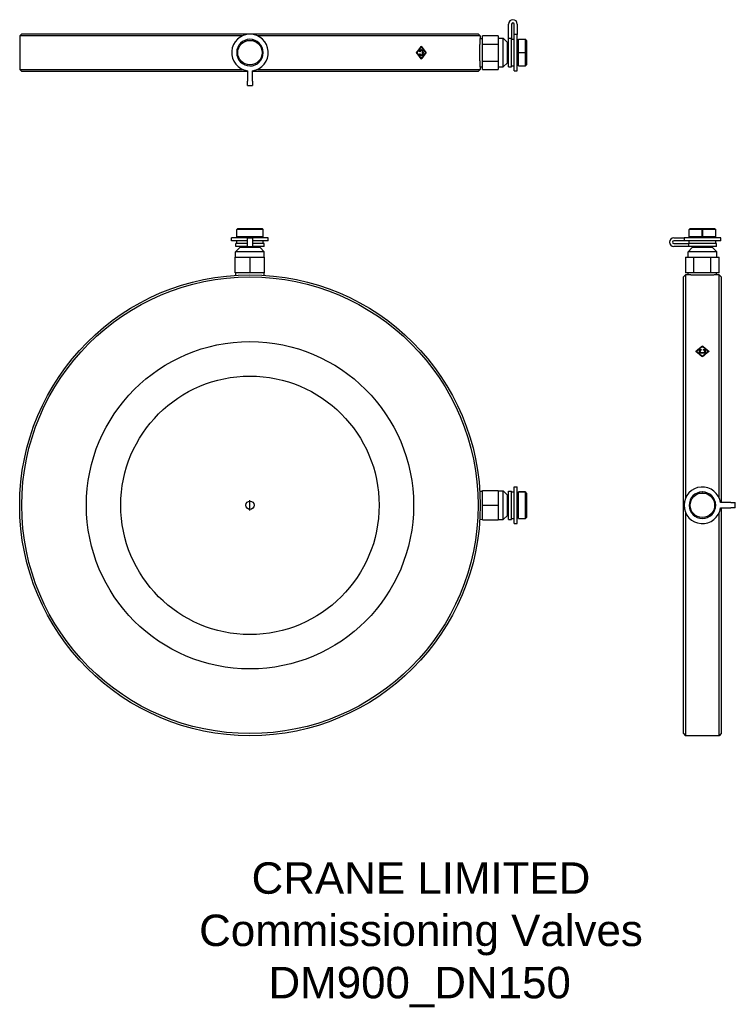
# Model space of a CAD drawing. Header units: millimetres. Extents: x 176 to 518, y -151 to 319.
import ezdxf
from ezdxf.enums import TextEntityAlignment as Align

# ---------------------------------------------------------------- set-up
doc = ezdxf.new("R2010")
doc.units = ezdxf.units.MM
for name, color, linetype in [('Detail', 2, 'Continuous'), ('ORIGIN', 6, 'Continuous'), ('TEXT', 7, 'Continuous')]:
    doc.layers.add(name, color=color, linetype=linetype)
doc.styles.add('fastrack', font='ARIAL.TTF')

msp = doc.modelspace()

# ---------------------------------------------------------------- linework, layer by layer
at = {"layer": 'Detail'}
for p, q in [((409.56, 310.4), (409.56, 317.34)), ((411.06, 317.34), (411.06, 310.4)), ((412.26, 312.37), (412.26, 317.34)), ((413.76, 317.34), (413.76, 312.37)), ((177.06, 312.71), (176.06, 311.71)), ((282.52, 311.71), (176.06, 311.71)), ((176.06, 311.71), (176.06, 295.71)), ((177.06, 312.71), (395.06, 312.71)), ((396.06, 311.71), (289.61, 311.71)), ((395.06, 312.71), (396.06, 311.71)), ((396.06, 311.71), (396.06, 310.43)), ((396.06, 310.43), (397.06, 310.49)), ((404.56, 311.79), (397.06, 311.79)), ((397.06, 307.75), (397.06, 311.79)), ((404.56, 311.79), (404.56, 307.75)), ((404.56, 310.56), (407.06, 310.56)), ((407.06, 296.86), (407.06, 310.56)), ((409.06, 308.56), (407.06, 310.56)), ((409.56, 296.91), (409.56, 310.4)), ((411.06, 310.4), (409.56, 310.4)), ((411.06, 296.91), (411.06, 310.4)), ((412.26, 294.96), (412.26, 312.37)), ((413.76, 312.37), (412.26, 312.37)), ((413.76, 294.96), (413.76, 312.37)), ((367.66, 306.51), (367.91, 306.51)), ((367.73, 306.59), (367.79, 306.51)), ((397.06, 307.75), (404.56, 307.75)), ((397.06, 299.67), (397.06, 307.75)), ((404.56, 307.75), (404.56, 299.67)), ((409.06, 298.86), (409.06, 308.56)), ((409.06, 307.41), (409.56, 307.41)), ((411.06, 310.06), (412.26, 310.06)), ((413.76, 309.21), (414.26, 309.21)), ((414.26, 303.75), (414.26, 310.06)), ((414.26, 310.06), (417.66, 310.06)), ((417.66, 303.75), (417.66, 310.06)), ((418.16, 309.56), (417.66, 310.06)), ((418.16, 309.56), (418.16, 297.86)), ((365.54, 303.69), (365.79, 303.69)), ((367.48, 302.56), (367.85, 302.56)), ((367.5, 304.83), (367.87, 304.83)), ((367.66, 300.88), (367.91, 300.88)), ((367.79, 300.88), (367.73, 300.8)), ((369.97, 303.69), (370.21, 303.69)), ((414.26, 303.75), (417.66, 303.75)), ((414.26, 303.65), (414.26, 303.75)), ((414.26, 297.36), (414.26, 303.65)), ((417.66, 303.65), (414.26, 303.65)), ((417.66, 297.36), (417.66, 303.65)), ((396.06, 296.99), (397.06, 296.93)), ((396.06, 296.99), (396.06, 295.71)), ((397.06, 299.67), (404.56, 299.67)), ((397.06, 295.63), (397.06, 299.67)), ((404.56, 299.67), (404.56, 295.63)), ((404.56, 296.86), (407.06, 296.86)), ((409.06, 298.86), (407.06, 296.86)), ((409.06, 300.01), (409.56, 300.01)), ((409.56, 296.91), (411.06, 296.91)), ((411.06, 297.36), (412.26, 297.36)), ((413.76, 298.21), (414.26, 298.21)), ((414.26, 297.36), (417.66, 297.36)), ((418.16, 297.86), (417.66, 297.36)), ((176.06, 295.71), (282.52, 295.71)), ((177.06, 294.71), (176.06, 295.71)), ((284.81, 294.71), (177.06, 294.71)), ((284.81, 295.05), (284.81, 290.09)), ((287.31, 290.09), (287.31, 295.05)), ((395.06, 294.71), (287.31, 294.71)), ((289.61, 295.71), (396.06, 295.71)), ((395.06, 294.71), (396.06, 295.71)), ((397.06, 295.63), (404.56, 295.63)), ((412.26, 294.96), (413.76, 294.96)), ((284.81, 287.99), (284.81, 290.09)), ((284.81, 287.99), (287.31, 287.99)), ((287.31, 290.09), (287.31, 287.99)), ((280.21, 219.71), (279.71, 219.21)), ((279.71, 215.81), (279.71, 219.21)), ((292.41, 219.21), (279.71, 219.21)), ((280.21, 219.71), (291.91, 219.71)), ((291.91, 219.71), (292.36, 219.26)), ((292.41, 215.81), (292.41, 219.21)), ((496.31, 219.71), (495.81, 219.21)), ((495.81, 215.81), (495.81, 219.21)), ((502.12, 219.21), (495.81, 219.21)), ((496.31, 219.71), (508.01, 219.71)), ((502.12, 215.81), (502.12, 219.21)), ((502.22, 219.21), (502.22, 215.81)), ((508.51, 219.21), (502.22, 219.21)), ((508.01, 219.71), (508.51, 219.21)), ((508.51, 215.81), (508.51, 219.21)), ((284.81, 215.31), (277.31, 215.31)), ((277.31, 213.81), (277.31, 215.31)), ((284.81, 213.81), (277.31, 213.81)), ((284.81, 212.61), (279.26, 212.61)), ((279.26, 211.11), (279.26, 212.61)), ((292.41, 215.81), (279.71, 215.81)), ((279.71, 212.61), (279.71, 213.81)), ((280.56, 215.31), (280.56, 215.81)), ((284.81, 215.31), (287.31, 215.31)), ((284.81, 211.11), (284.81, 215.31)), ((294.81, 215.31), (287.31, 215.31)), ((287.31, 215.31), (287.31, 211.11)), ((294.81, 213.81), (287.31, 213.81)), ((292.86, 212.61), (287.31, 212.61)), ((291.56, 215.31), (291.56, 215.81)), ((292.41, 212.61), (292.41, 213.81)), ((292.86, 211.11), (292.86, 212.61)), ((294.81, 213.81), (294.81, 215.31)), ((488.54, 215.31), (493.5, 215.31)), ((493.5, 213.81), (488.54, 213.81)), ((488.54, 212.61), (495.48, 212.61)), ((510.91, 215.31), (493.5, 215.31)), ((493.5, 215.31), (493.5, 213.81)), ((510.91, 213.81), (493.5, 213.81)), ((508.96, 212.61), (495.48, 212.61)), ((495.48, 212.61), (495.48, 211.11)), ((502.12, 215.81), (495.81, 215.81)), ((495.81, 212.61), (495.81, 213.81)), ((496.66, 215.31), (496.66, 215.81)), ((502.22, 215.81), (502.12, 215.81)), ((508.51, 215.81), (502.22, 215.81)), ((507.66, 215.31), (507.66, 215.81)), ((508.51, 212.61), (508.51, 213.81)), ((508.96, 211.11), (508.96, 212.61)), ((510.91, 213.81), (510.91, 215.31)), ((281.21, 210.61), (279.21, 208.61)), ((292.91, 208.61), (279.21, 208.61)), ((279.21, 206.11), (279.21, 208.61)), ((284.81, 211.11), (279.26, 211.11)), ((290.91, 210.61), (281.21, 210.61)), ((282.36, 210.61), (282.36, 211.11)), ((284.81, 211.11), (287.31, 211.11)), ((292.86, 211.11), (287.31, 211.11)), ((289.76, 210.61), (289.76, 211.11)), ((290.91, 210.61), (292.91, 208.61)), ((292.91, 206.11), (292.91, 208.61)), ((495.48, 211.11), (488.54, 211.11)), ((497.31, 210.61), (495.31, 208.61)), ((509.01, 208.61), (495.31, 208.61)), ((495.31, 206.11), (495.31, 208.61)), ((508.96, 211.11), (495.48, 211.11)), ((507.01, 210.61), (497.31, 210.61)), ((498.46, 210.61), (498.46, 211.11)), ((505.86, 210.61), (505.86, 211.11)), ((507.01, 210.61), (509.01, 208.61)), ((509.01, 206.11), (509.01, 208.61)), ((279.06, 198.61), (279.06, 206.11)), ((279.06, 206.11), (286.06, 206.11)), ((286.06, 206.11), (286.06, 198.61)), ((286.06, 206.11), (293.06, 206.11)), ((293.06, 198.61), (293.06, 206.11)), ((494.08, 206.11), (494.08, 198.61)), ((494.08, 206.11), (498.12, 206.11)), ((498.12, 206.11), (506.2, 206.11)), ((498.12, 198.61), (498.12, 206.11)), ((506.2, 206.11), (510.25, 206.11)), ((506.2, 198.61), (506.2, 206.11)), ((510.25, 198.61), (510.25, 206.11)), ((286.06, 198.61), (279.06, 198.61)), ((279.36, 197.41), (279.28, 198.61)), ((293.06, 198.61), (286.06, 198.61)), ((292.77, 197.41), (292.84, 198.61)), ((493.16, 196.61), (494.16, 197.61)), ((498.12, 198.61), (494.08, 198.61)), ((494.16, 197.61), (494.16, 91.16)), ((495.44, 197.61), (494.16, 197.61)), ((495.44, 197.61), (495.38, 198.61)), ((506.2, 198.61), (498.12, 198.61)), ((510.25, 198.61), (506.2, 198.61)), ((508.88, 197.61), (508.94, 198.61)), ((510.16, 197.61), (508.88, 197.61)), ((510.16, 91.16), (510.16, 197.61)), ((511.16, 196.61), (510.16, 197.61)), ((493.16, -21.39), (493.16, 196.61)), ((511.16, 196.61), (511.16, 88.86)), ((499.33, 160.82), (499.33, 161.1)), ((501.01, 160.84), (501.01, 161.17)), ((501.51, 161.7), (501.51, 162)), ((502.14, 163.39), (502.14, 163.66)), ((502.66, 161.74), (502.66, 162.03)), ((503.28, 160.81), (503.28, 161.15)), ((504.96, 160.82), (504.96, 161.1)), ((502.14, 158.46), (502.14, 158.74)), ((395.86, 94.32), (397.06, 94.39)), ((397.06, 94.61), (404.56, 94.61)), ((397.06, 87.61), (397.06, 94.61)), ((404.56, 94.61), (404.56, 87.61)), ((404.56, 94.46), (407.06, 94.46)), ((407.06, 80.76), (407.06, 94.46)), ((409.06, 92.46), (407.06, 94.46)), ((409.56, 80.81), (409.56, 94.41)), ((409.56, 94.41), (411.06, 94.41)), ((411.06, 80.81), (411.06, 94.41)), ((412.26, 78.86), (412.26, 96.36)), ((412.26, 96.36), (413.76, 96.36)), ((413.76, 78.86), (413.76, 96.36)), ((409.06, 82.76), (409.06, 92.46)), ((409.06, 91.31), (409.56, 91.31)), ((411.06, 93.96), (412.26, 93.96)), ((413.76, 93.11), (414.26, 93.11)), ((414.26, 81.26), (414.26, 93.96)), ((414.26, 93.96), (417.66, 93.96)), ((417.66, 93.96), (414.26, 93.96)), ((417.66, 81.26), (417.66, 93.96)), ((418.16, 93.46), (417.71, 93.91)), ((418.16, 93.46), (418.16, 81.76)), ((397.06, 87.61), (404.56, 87.61)), ((397.06, 80.61), (397.06, 87.61)), ((404.56, 87.61), (404.56, 80.61)), ((515.79, 88.86), (510.82, 88.86)), ((510.82, 86.36), (515.79, 86.36)), ((511.16, 86.36), (511.16, -21.39)), ((515.79, 88.86), (517.89, 88.86)), ((517.89, 86.36), (515.79, 86.36)), ((517.89, 86.36), (517.89, 88.86)), ((395.86, 80.91), (397.06, 80.83)), ((397.06, 80.61), (404.56, 80.61)), ((404.56, 80.76), (407.06, 80.76)), ((409.06, 82.76), (407.06, 80.76)), ((409.06, 83.91), (409.56, 83.91)), ((409.56, 80.81), (411.06, 80.81)), ((411.06, 81.26), (412.26, 81.26)), ((413.76, 82.11), (414.26, 82.11)), ((414.26, 81.26), (417.66, 81.26)), ((418.16, 81.76), (417.66, 81.26)), ((494.16, 84.07), (494.16, -22.39)), ((510.16, -22.39), (510.16, 84.07)), ((412.26, 78.86), (413.76, 78.86)), ((493.16, -21.39), (494.16, -22.39)), ((510.16, -22.39), (494.16, -22.39)), ((511.16, -21.39), (510.16, -22.39))]:
    msp.add_line(p, q, dxfattribs=at)
at = {"layer": 'Detail', "flags": 128}
for points in [[(396.06, 296.99), (396.06, 297.01), (396.06, 297.07), (396.05, 297.16), (396.05, 297.29), (396.04, 297.46), (396.02, 297.66), (396.01, 297.9), (396, 298.17), (395.98, 298.47), (395.97, 298.79), (395.95, 299.14), (395.94, 299.51), (395.92, 299.91), (395.91, 300.34), (395.9, 300.79), (395.89, 301.26), (395.88, 301.74), (395.87, 302.24), (395.86, 302.73), (395.86, 303.22), (395.86, 303.71), (395.86, 304.2), (395.86, 304.69), (395.87, 305.19), (395.88, 305.68), (395.89, 306.16), (395.9, 306.63), (395.91, 307.08), (395.92, 307.51), (395.94, 307.91), (395.95, 308.29), (395.97, 308.63), (395.98, 308.95), (396, 309.25), (396.01, 309.52), (396.02, 309.76), (396.04, 309.97), (396.05, 310.13), (396.05, 310.26), (396.06, 310.36), (396.06, 310.41), (396.06, 310.43)], [(365.54, 303.69), (365.64, 303.82), (365.74, 303.96), (365.84, 304.09), (365.94, 304.22), (366.04, 304.35), (366.14, 304.48), (366.24, 304.61), (366.34, 304.74), (366.44, 304.87), (366.54, 305.01), (366.64, 305.14), (366.74, 305.27), (366.84, 305.4), (366.93, 305.53), (367.03, 305.66), (367.13, 305.79), (367.23, 305.92), (367.33, 306.06), (367.43, 306.19), (367.52, 306.32), (367.62, 306.45), (367.72, 306.58), (367.82, 306.71), (367.91, 306.84)], [(367.91, 306.51), (367.83, 306.39), (367.74, 306.27), (367.65, 306.15), (367.57, 306.04), (367.48, 305.92), (367.39, 305.8), (367.3, 305.69), (367.22, 305.57), (367.13, 305.45), (367.04, 305.33), (366.95, 305.22), (366.86, 305.1), (366.77, 304.98), (366.69, 304.87), (366.6, 304.75), (366.51, 304.63), (366.42, 304.51), (366.33, 304.4), (366.24, 304.28), (366.15, 304.16), (366.06, 304.05), (365.97, 303.93), (365.88, 303.81), (365.79, 303.69)], [(367.91, 306.84), (368.01, 306.71), (368.11, 306.58), (368.21, 306.45), (368.3, 306.32), (368.4, 306.19), (368.5, 306.06), (368.59, 305.92), (368.69, 305.79), (368.79, 305.66), (368.88, 305.53), (368.98, 305.4), (369.07, 305.27), (369.17, 305.14), (369.26, 305.01), (369.36, 304.87), (369.45, 304.74), (369.55, 304.61), (369.64, 304.48), (369.74, 304.35), (369.83, 304.22), (369.93, 304.09), (370.02, 303.96), (370.12, 303.82), (370.21, 303.69)], [(369.97, 303.69), (369.89, 303.81), (369.8, 303.93), (369.72, 304.05), (369.63, 304.16), (369.55, 304.28), (369.46, 304.4), (369.38, 304.51), (369.29, 304.63), (369.21, 304.75), (369.12, 304.87), (369.04, 304.98), (368.95, 305.1), (368.86, 305.22), (368.78, 305.33), (368.69, 305.45), (368.61, 305.57), (368.52, 305.69), (368.43, 305.8), (368.35, 305.92), (368.26, 306.04), (368.18, 306.15), (368.09, 306.27), (368, 306.39), (367.91, 306.51)], [(292.41, 303.67), (292.41, 303.67), (292.4, 303.67), (292.4, 303.67), (292.39, 303.67), (292.38, 303.68), (292.38, 303.68), (292.38, 303.68), (292.37, 303.69), (292.37, 303.7), (292.37, 303.7), (292.36, 303.71), (292.36, 303.72), (292.36, 303.73), (292.37, 303.73), (292.37, 303.74), (292.37, 303.75), (292.38, 303.75), (292.38, 303.76), (292.38, 303.76), (292.39, 303.76), (292.4, 303.77), (292.4, 303.77), (292.41, 303.77), (292.41, 303.77)], [(367.91, 300.54), (367.82, 300.68), (367.72, 300.81), (367.62, 300.94), (367.52, 301.07), (367.43, 301.2), (367.33, 301.33), (367.23, 301.46), (367.13, 301.59), (367.03, 301.73), (366.93, 301.86), (366.84, 301.99), (366.74, 302.12), (366.64, 302.25), (366.54, 302.38), (366.44, 302.51), (366.34, 302.64), (366.24, 302.78), (366.14, 302.91), (366.04, 303.04), (365.94, 303.17), (365.84, 303.3), (365.74, 303.43), (365.64, 303.56), (365.54, 303.69)], [(365.79, 303.69), (365.88, 303.58), (365.97, 303.46), (366.06, 303.34), (366.15, 303.22), (366.24, 303.11), (366.33, 302.99), (366.42, 302.87), (366.51, 302.76), (366.6, 302.64), (366.69, 302.52), (366.77, 302.4), (366.86, 302.29), (366.95, 302.17), (367.04, 302.05), (367.13, 301.94), (367.22, 301.82), (367.3, 301.7), (367.39, 301.58), (367.48, 301.47), (367.57, 301.35), (367.65, 301.23), (367.74, 301.12), (367.83, 301), (367.91, 300.88)], [(367.07, 304.21), (367.08, 304.28), (367.1, 304.35), (367.11, 304.42), (367.13, 304.49), (367.15, 304.55), (367.18, 304.61), (367.2, 304.67), (367.23, 304.72), (367.26, 304.77), (367.29, 304.82), (367.32, 304.87), (367.35, 304.91), (367.39, 304.95), (367.42, 304.98), (367.46, 305.01), (367.5, 305.04), (367.54, 305.07), (367.58, 305.09), (367.62, 305.11), (367.66, 305.12), (367.71, 305.13), (367.75, 305.14), (367.8, 305.15), (367.85, 305.15)], [(367.32, 304.11), (367.31, 304.12), (367.3, 304.12), (367.29, 304.12), (367.28, 304.13), (367.27, 304.13), (367.26, 304.14), (367.24, 304.14), (367.23, 304.14), (367.22, 304.15), (367.21, 304.15), (367.2, 304.16), (367.19, 304.16), (367.18, 304.16), (367.17, 304.17), (367.16, 304.17), (367.15, 304.18), (367.14, 304.18), (367.13, 304.18), (367.12, 304.19), (367.11, 304.19), (367.1, 304.2), (367.09, 304.2), (367.08, 304.2), (367.07, 304.21)], [(367.1, 303.06), (367.11, 303.06), (367.12, 303.07), (367.13, 303.07), (367.14, 303.07), (367.15, 303.08), (367.16, 303.08), (367.17, 303.08), (367.18, 303.09), (367.19, 303.09), (367.2, 303.09), (367.21, 303.1), (367.22, 303.1), (367.23, 303.11), (367.24, 303.11), (367.25, 303.11), (367.26, 303.12), (367.27, 303.12), (367.28, 303.12), (367.29, 303.13), (367.3, 303.13), (367.31, 303.13), (367.32, 303.14), (367.34, 303.14), (367.35, 303.15)], [(367.84, 302.24), (367.8, 302.24), (367.75, 302.25), (367.71, 302.25), (367.67, 302.26), (367.62, 302.28), (367.58, 302.29), (367.55, 302.31), (367.51, 302.33), (367.47, 302.36), (367.44, 302.39), (367.4, 302.42), (367.37, 302.45), (367.34, 302.49), (367.31, 302.53), (367.28, 302.57), (367.25, 302.62), (367.23, 302.66), (367.2, 302.71), (367.18, 302.76), (367.16, 302.82), (367.14, 302.87), (367.13, 302.93), (367.11, 302.99), (367.1, 303.06)], [(367.5, 304.83), (367.49, 304.83), (367.47, 304.83), (367.46, 304.83), (367.45, 304.83), (367.44, 304.82), (367.43, 304.82), (367.42, 304.82), (367.4, 304.82), (367.39, 304.82), (367.38, 304.81), (367.37, 304.81), (367.36, 304.81), (367.35, 304.8), (367.34, 304.8), (367.33, 304.79), (367.32, 304.79), (367.31, 304.78), (367.3, 304.78), (367.29, 304.77), (367.28, 304.77), (367.27, 304.76), (367.26, 304.75), (367.25, 304.75), (367.24, 304.74)], [(367.25, 302.63), (367.26, 302.62), (367.26, 302.62), (367.27, 302.61), (367.28, 302.61), (367.29, 302.6), (367.3, 302.6), (367.31, 302.59), (367.32, 302.59), (367.33, 302.59), (367.34, 302.58), (367.35, 302.58), (367.36, 302.58), (367.36, 302.57), (367.37, 302.57), (367.38, 302.57), (367.39, 302.57), (367.4, 302.56), (367.41, 302.56), (367.43, 302.56), (367.44, 302.56), (367.45, 302.56), (367.46, 302.56), (367.47, 302.56), (367.48, 302.56)], [(367.87, 304.83), (367.84, 304.83), (367.8, 304.82), (367.77, 304.82), (367.74, 304.81), (367.71, 304.8), (367.68, 304.78), (367.65, 304.77), (367.62, 304.75), (367.59, 304.73), (367.57, 304.7), (367.54, 304.68), (367.52, 304.65), (367.49, 304.62), (367.47, 304.58), (367.45, 304.55), (367.43, 304.51), (367.41, 304.47), (367.39, 304.42), (367.38, 304.38), (367.36, 304.33), (367.35, 304.28), (367.34, 304.23), (367.33, 304.17), (367.32, 304.11)], [(367.35, 303.15), (367.36, 303.1), (367.37, 303.05), (367.38, 303), (367.4, 302.96), (367.41, 302.92), (367.43, 302.88), (367.44, 302.84), (367.46, 302.81), (367.48, 302.78), (367.5, 302.75), (367.52, 302.72), (367.54, 302.7), (367.56, 302.68), (367.58, 302.66), (367.6, 302.64), (367.63, 302.62), (367.65, 302.61), (367.68, 302.59), (367.7, 302.58), (367.73, 302.57), (367.76, 302.57), (367.79, 302.56), (367.82, 302.56), (367.85, 302.56)], [(368.12, 302.63), (368.1, 302.61), (368.09, 302.59), (368.07, 302.56), (368.06, 302.54), (368.04, 302.52), (368.02, 302.5), (368, 302.48), (367.99, 302.46), (367.97, 302.45), (367.95, 302.43), (367.93, 302.41), (367.91, 302.4), (367.89, 302.38), (367.87, 302.37), (367.85, 302.35), (367.83, 302.34), (367.81, 302.33), (367.79, 302.32), (367.77, 302.31), (367.75, 302.3), (367.73, 302.29), (367.7, 302.28), (367.68, 302.27), (367.66, 302.26)], [(367.68, 305.13), (367.7, 305.12), (367.72, 305.11), (367.75, 305.1), (367.77, 305.09), (367.79, 305.08), (367.82, 305.07), (367.84, 305.06), (367.86, 305.05), (367.88, 305.04), (367.9, 305.02), (367.92, 305.01), (367.94, 304.99), (367.95, 304.98), (367.97, 304.96), (367.99, 304.94), (368.01, 304.92), (368.02, 304.9), (368.04, 304.88), (368.06, 304.86), (368.07, 304.84), (368.09, 304.82), (368.1, 304.79), (368.12, 304.77), (368.13, 304.74)], [(368.73, 303.67), (368.73, 303.57), (368.72, 303.46), (368.71, 303.36), (368.7, 303.26), (368.68, 303.17), (368.67, 303.08), (368.64, 302.99), (368.62, 302.91), (368.59, 302.83), (368.56, 302.75), (368.52, 302.68), (368.48, 302.62), (368.44, 302.56), (368.4, 302.5), (368.35, 302.45), (368.3, 302.41), (368.25, 302.37), (368.19, 302.33), (368.14, 302.31), (368.08, 302.28), (368.03, 302.26), (367.97, 302.25), (367.91, 302.24), (367.84, 302.24)], [(367.85, 305.15), (367.92, 305.15), (367.99, 305.14), (368.06, 305.12), (368.12, 305.1), (368.18, 305.08), (368.24, 305.04), (368.29, 305.01), (368.34, 304.96), (368.39, 304.91), (368.43, 304.86), (368.47, 304.8), (368.51, 304.74), (368.54, 304.67), (368.57, 304.59), (368.6, 304.51), (368.63, 304.43), (368.65, 304.34), (368.67, 304.25), (368.69, 304.16), (368.7, 304.06), (368.71, 303.97), (368.72, 303.87), (368.73, 303.77), (368.73, 303.67)], [(367.85, 302.56), (367.9, 302.56), (367.95, 302.57), (368, 302.58), (368.05, 302.6), (368.09, 302.62), (368.14, 302.65), (368.17, 302.68), (368.21, 302.71), (368.25, 302.75), (368.28, 302.8), (368.31, 302.85), (368.34, 302.9), (368.36, 302.95), (368.38, 303.01), (368.4, 303.07), (368.42, 303.13), (368.43, 303.2), (368.44, 303.26), (368.45, 303.33), (368.46, 303.4), (368.47, 303.46), (368.47, 303.53), (368.47, 303.6), (368.47, 303.67)], [(368.47, 303.67), (368.47, 303.76), (368.47, 303.84), (368.46, 303.93), (368.46, 304.01), (368.45, 304.08), (368.43, 304.16), (368.42, 304.23), (368.4, 304.3), (368.39, 304.36), (368.36, 304.42), (368.34, 304.48), (368.32, 304.53), (368.29, 304.58), (368.26, 304.62), (368.22, 304.66), (368.19, 304.7), (368.15, 304.73), (368.11, 304.75), (368.08, 304.78), (368.04, 304.8), (368, 304.81), (367.95, 304.82), (367.91, 304.83), (367.87, 304.83)], [(370.21, 303.69), (370.12, 303.56), (370.02, 303.43), (369.93, 303.3), (369.83, 303.17), (369.74, 303.04), (369.64, 302.91), (369.55, 302.78), (369.45, 302.64), (369.36, 302.51), (369.26, 302.38), (369.17, 302.25), (369.07, 302.12), (368.98, 301.99), (368.88, 301.86), (368.79, 301.73), (368.69, 301.59), (368.59, 301.46), (368.5, 301.33), (368.4, 301.2), (368.3, 301.07), (368.21, 300.94), (368.11, 300.81), (368.01, 300.68), (367.91, 300.54)], [(367.91, 300.88), (368, 301), (368.09, 301.12), (368.18, 301.23), (368.26, 301.35), (368.35, 301.47), (368.43, 301.58), (368.52, 301.7), (368.61, 301.82), (368.69, 301.94), (368.78, 302.05), (368.86, 302.17), (368.95, 302.29), (369.04, 302.4), (369.12, 302.52), (369.21, 302.64), (369.29, 302.76), (369.38, 302.87), (369.46, 302.99), (369.55, 303.11), (369.63, 303.22), (369.72, 303.34), (369.8, 303.46), (369.89, 303.58), (369.97, 303.69)], [(417.66, 303.75), (417.67, 303.75), (417.67, 303.75), (417.68, 303.75), (417.69, 303.75), (417.69, 303.75), (417.7, 303.74), (417.7, 303.74), (417.7, 303.73), (417.71, 303.73), (417.71, 303.72), (417.71, 303.71), (417.71, 303.7), (417.71, 303.7), (417.71, 303.69), (417.71, 303.68), (417.7, 303.68), (417.7, 303.67), (417.7, 303.67), (417.69, 303.66), (417.69, 303.66), (417.68, 303.66), (417.67, 303.66), (417.67, 303.65), (417.66, 303.65)], [(292.41, 219.21), (292.41, 219.21), (292.41, 219.22), (292.4, 219.22), (292.4, 219.22), (292.4, 219.22), (292.4, 219.23), (292.39, 219.23), (292.39, 219.23), (292.39, 219.23), (292.39, 219.24), (292.38, 219.24), (292.38, 219.24), (292.38, 219.24), (292.38, 219.25), (292.38, 219.25), (292.37, 219.25), (292.37, 219.25), (292.37, 219.25), (292.37, 219.26), (292.37, 219.26), (292.37, 219.26), (292.36, 219.26), (292.36, 219.26), (292.36, 219.26)], [(502.12, 219.21), (502.12, 219.22), (502.12, 219.22), (502.12, 219.23), (502.13, 219.23), (502.13, 219.24), (502.13, 219.24), (502.14, 219.25), (502.14, 219.25), (502.15, 219.26), (502.15, 219.26), (502.16, 219.26), (502.17, 219.26), (502.18, 219.26), (502.18, 219.26), (502.19, 219.26), (502.2, 219.25), (502.2, 219.25), (502.21, 219.24), (502.21, 219.24), (502.21, 219.23), (502.22, 219.23), (502.22, 219.22), (502.22, 219.22), (502.22, 219.21)], [(502.16, 197.41), (501.74, 197.41), (501.31, 197.41), (500.87, 197.41), (500.44, 197.42), (500.01, 197.43), (499.59, 197.44), (499.19, 197.45), (498.79, 197.46), (498.42, 197.47), (498.06, 197.48), (497.73, 197.5), (497.41, 197.51), (497.12, 197.52), (496.85, 197.53), (496.59, 197.55), (496.35, 197.56), (496.14, 197.57), (495.96, 197.58), (495.8, 197.59), (495.67, 197.6), (495.57, 197.6), (495.5, 197.61), (495.46, 197.61), (495.44, 197.61)], [(508.88, 197.61), (508.87, 197.61), (508.82, 197.61), (508.75, 197.6), (508.65, 197.6), (508.53, 197.59), (508.37, 197.58), (508.18, 197.57), (507.97, 197.56), (507.74, 197.55), (507.48, 197.53), (507.2, 197.52), (506.91, 197.51), (506.6, 197.5), (506.27, 197.48), (505.91, 197.47), (505.53, 197.46), (505.14, 197.45), (504.73, 197.44), (504.31, 197.43), (503.89, 197.42), (503.45, 197.41), (503.02, 197.41), (502.59, 197.41), (502.16, 197.41)], [(499, 161.1), (499.13, 161.21), (499.26, 161.31), (499.39, 161.42), (499.52, 161.53), (499.65, 161.64), (499.78, 161.75), (499.91, 161.85), (500.05, 161.96), (500.18, 162.07), (500.31, 162.18), (500.44, 162.28), (500.57, 162.39), (500.7, 162.5), (500.83, 162.6), (500.96, 162.71), (501.1, 162.82), (501.23, 162.92), (501.36, 163.03), (501.49, 163.14), (501.62, 163.24), (501.75, 163.35), (501.88, 163.45), (502.01, 163.56), (502.14, 163.66)], [(502.14, 158.46), (502.01, 158.57), (501.88, 158.68), (501.75, 158.79), (501.62, 158.9), (501.49, 159.01), (501.36, 159.12), (501.23, 159.24), (501.1, 159.35), (500.96, 159.46), (500.83, 159.57), (500.7, 159.68), (500.57, 159.79), (500.44, 159.9), (500.31, 160.01), (500.18, 160.12), (500.05, 160.23), (499.91, 160.34), (499.78, 160.44), (499.65, 160.55), (499.52, 160.66), (499.39, 160.77), (499.26, 160.88), (499.13, 160.99), (499, 161.1)], [(499.2, 160.93), (499.2, 160.93), (499.21, 160.94), (499.22, 160.94), (499.22, 160.95), (499.23, 160.95), (499.23, 160.96), (499.24, 160.96), (499.24, 160.97), (499.25, 160.97), (499.25, 160.98), (499.26, 160.98), (499.27, 160.99), (499.27, 160.99), (499.28, 160.99), (499.28, 161), (499.29, 161), (499.29, 161.01), (499.3, 161.01), (499.3, 161.02), (499.31, 161.02), (499.32, 161.03), (499.32, 161.03), (499.33, 161.04), (499.33, 161.04)], [(502.14, 163.39), (502.03, 163.3), (501.91, 163.2), (501.79, 163.11), (501.68, 163.01), (501.56, 162.92), (501.44, 162.82), (501.32, 162.73), (501.21, 162.63), (501.09, 162.54), (500.97, 162.44), (500.86, 162.35), (500.74, 162.25), (500.62, 162.16), (500.5, 162.06), (500.39, 161.97), (500.27, 161.87), (500.15, 161.77), (500.04, 161.68), (499.92, 161.58), (499.8, 161.48), (499.68, 161.39), (499.57, 161.29), (499.45, 161.19), (499.33, 161.1)], [(499.33, 161.1), (499.45, 161), (499.57, 160.9), (499.68, 160.81), (499.8, 160.71), (499.92, 160.61), (500.04, 160.51), (500.15, 160.42), (500.27, 160.32), (500.39, 160.22), (500.5, 160.12), (500.62, 160.03), (500.74, 159.93), (500.86, 159.83), (500.97, 159.73), (501.09, 159.63), (501.21, 159.53), (501.32, 159.44), (501.44, 159.34), (501.56, 159.24), (501.68, 159.14), (501.79, 159.04), (501.91, 158.94), (502.03, 158.84), (502.14, 158.74)], [(500.69, 161.18), (500.69, 161.23), (500.7, 161.28), (500.7, 161.33), (500.71, 161.37), (500.73, 161.42), (500.74, 161.46), (500.76, 161.51), (500.79, 161.55), (500.81, 161.59), (500.84, 161.63), (500.87, 161.67), (500.91, 161.7), (500.94, 161.74), (500.98, 161.77), (501.02, 161.8), (501.07, 161.83), (501.12, 161.86), (501.16, 161.88), (501.22, 161.91), (501.27, 161.93), (501.33, 161.95), (501.38, 161.97), (501.45, 161.98), (501.51, 162)], [(502.12, 160.18), (502.02, 160.18), (501.91, 160.19), (501.81, 160.2), (501.71, 160.21), (501.62, 160.23), (501.53, 160.25), (501.44, 160.28), (501.36, 160.31), (501.28, 160.34), (501.2, 160.38), (501.13, 160.42), (501.07, 160.46), (501.01, 160.51), (500.95, 160.56), (500.9, 160.61), (500.86, 160.67), (500.82, 160.73), (500.79, 160.79), (500.76, 160.85), (500.73, 160.91), (500.71, 160.97), (500.7, 161.04), (500.69, 161.11), (500.69, 161.18)], [(500.71, 161.01), (500.71, 161.04), (500.72, 161.07), (500.73, 161.1), (500.74, 161.12), (500.75, 161.15), (500.77, 161.18), (500.78, 161.21), (500.8, 161.23), (500.81, 161.26), (500.83, 161.28), (500.85, 161.31), (500.87, 161.33), (500.89, 161.35), (500.92, 161.38), (500.94, 161.4), (500.97, 161.42), (500.99, 161.44), (501.02, 161.46), (501.05, 161.48), (501.08, 161.5), (501.11, 161.51), (501.14, 161.53), (501.17, 161.55), (501.2, 161.56)], [(501.6, 161.73), (501.55, 161.71), (501.5, 161.7), (501.45, 161.69), (501.41, 161.67), (501.37, 161.66), (501.33, 161.64), (501.3, 161.62), (501.26, 161.6), (501.23, 161.58), (501.2, 161.56), (501.17, 161.54), (501.15, 161.52), (501.13, 161.49), (501.11, 161.47), (501.09, 161.44), (501.07, 161.42), (501.06, 161.39), (501.04, 161.36), (501.03, 161.33), (501.03, 161.3), (501.02, 161.27), (501.01, 161.24), (501.01, 161.2), (501.01, 161.17)], [(501.01, 161.17), (501.01, 161.11), (501.02, 161.05), (501.03, 161), (501.05, 160.95), (501.07, 160.9), (501.1, 160.85), (501.13, 160.81), (501.17, 160.77), (501.21, 160.73), (501.25, 160.69), (501.3, 160.66), (501.35, 160.63), (501.4, 160.6), (501.46, 160.58), (501.52, 160.55), (501.58, 160.54), (501.65, 160.52), (501.71, 160.51), (501.78, 160.5), (501.85, 160.49), (501.92, 160.48), (501.98, 160.47), (502.05, 160.47), (502.12, 160.47)], [(501.01, 160.84), (501.01, 160.81), (501.01, 160.78), (501.01, 160.76), (501.02, 160.74), (501.02, 160.71), (501.03, 160.69), (501.03, 160.67), (501.04, 160.65), (501.05, 160.62), (501.05, 160.6), (501.06, 160.58), (501.07, 160.56), (501.08, 160.54), (501.1, 160.52), (501.11, 160.5), (501.12, 160.48), (501.14, 160.46), (501.15, 160.45), (501.17, 160.43), (501.19, 160.41), (501.2, 160.4), (501.22, 160.38), (501.24, 160.37), (501.26, 160.35)], [(501.51, 162), (501.51, 161.99), (501.52, 161.98), (501.52, 161.96), (501.52, 161.95), (501.53, 161.94), (501.53, 161.93), (501.54, 161.92), (501.54, 161.91), (501.54, 161.9), (501.55, 161.88), (501.55, 161.87), (501.55, 161.86), (501.56, 161.85), (501.56, 161.84), (501.56, 161.83), (501.57, 161.82), (501.57, 161.81), (501.58, 161.79), (501.58, 161.78), (501.58, 161.77), (501.59, 161.76), (501.59, 161.75), (501.59, 161.74), (501.6, 161.73)], [(503.6, 161.17), (503.6, 161.09), (503.59, 161.01), (503.57, 160.93), (503.55, 160.86), (503.53, 160.8), (503.5, 160.73), (503.46, 160.67), (503.41, 160.62), (503.37, 160.57), (503.31, 160.52), (503.25, 160.47), (503.19, 160.43), (503.12, 160.39), (503.04, 160.36), (502.96, 160.32), (502.88, 160.29), (502.79, 160.27), (502.7, 160.25), (502.61, 160.23), (502.51, 160.21), (502.42, 160.2), (502.32, 160.19), (502.22, 160.18), (502.12, 160.18)], [(502.12, 160.47), (502.21, 160.47), (502.3, 160.48), (502.38, 160.48), (502.46, 160.49), (502.53, 160.5), (502.61, 160.51), (502.68, 160.53), (502.75, 160.55), (502.81, 160.57), (502.87, 160.59), (502.93, 160.62), (502.98, 160.65), (503.03, 160.68), (503.07, 160.71), (503.11, 160.75), (503.15, 160.79), (503.18, 160.83), (503.21, 160.88), (503.23, 160.92), (503.25, 160.96), (503.26, 161.01), (503.27, 161.05), (503.28, 161.1), (503.28, 161.15)], [(502.14, 163.66), (502.28, 163.56), (502.41, 163.45), (502.54, 163.35), (502.67, 163.24), (502.8, 163.14), (502.93, 163.03), (503.06, 162.92), (503.19, 162.82), (503.33, 162.71), (503.46, 162.6), (503.59, 162.5), (503.72, 162.39), (503.85, 162.28), (503.98, 162.18), (504.11, 162.07), (504.24, 161.96), (504.38, 161.85), (504.51, 161.75), (504.64, 161.64), (504.77, 161.53), (504.9, 161.42), (505.03, 161.31), (505.16, 161.21), (505.29, 161.1)], [(504.96, 161.1), (504.84, 161.19), (504.72, 161.29), (504.61, 161.39), (504.49, 161.48), (504.37, 161.58), (504.25, 161.68), (504.14, 161.77), (504.02, 161.87), (503.9, 161.97), (503.79, 162.06), (503.67, 162.16), (503.55, 162.25), (503.43, 162.35), (503.32, 162.44), (503.2, 162.54), (503.08, 162.63), (502.97, 162.73), (502.85, 162.82), (502.73, 162.92), (502.61, 163.01), (502.5, 163.11), (502.38, 163.2), (502.26, 163.3), (502.14, 163.39)], [(505.29, 161.1), (505.16, 160.99), (505.03, 160.88), (504.9, 160.77), (504.77, 160.66), (504.64, 160.55), (504.51, 160.44), (504.38, 160.34), (504.24, 160.23), (504.11, 160.12), (503.98, 160.01), (503.85, 159.9), (503.72, 159.79), (503.59, 159.68), (503.46, 159.57), (503.33, 159.46), (503.19, 159.35), (503.06, 159.24), (502.93, 159.12), (502.8, 159.01), (502.67, 158.9), (502.54, 158.79), (502.41, 158.68), (502.28, 158.57), (502.14, 158.46)], [(502.14, 158.74), (502.26, 158.84), (502.38, 158.94), (502.5, 159.04), (502.61, 159.14), (502.73, 159.24), (502.85, 159.34), (502.97, 159.44), (503.08, 159.53), (503.2, 159.63), (503.32, 159.73), (503.43, 159.83), (503.55, 159.93), (503.67, 160.03), (503.79, 160.12), (503.9, 160.22), (504.02, 160.32), (504.14, 160.42), (504.25, 160.51), (504.37, 160.61), (504.49, 160.71), (504.61, 160.81), (504.72, 160.9), (504.84, 161), (504.96, 161.1)], [(502.56, 161.76), (502.57, 161.77), (502.57, 161.78), (502.58, 161.79), (502.58, 161.8), (502.58, 161.81), (502.59, 161.83), (502.59, 161.84), (502.6, 161.85), (502.6, 161.86), (502.6, 161.87), (502.61, 161.88), (502.61, 161.89), (502.62, 161.91), (502.62, 161.92), (502.62, 161.93), (502.63, 161.94), (502.63, 161.95), (502.63, 161.96), (502.64, 161.98), (502.64, 161.99), (502.65, 162), (502.65, 162.01), (502.65, 162.02), (502.66, 162.03)], [(503.28, 161.15), (503.28, 161.19), (503.28, 161.22), (503.27, 161.26), (503.26, 161.29), (503.25, 161.33), (503.24, 161.36), (503.22, 161.39), (503.2, 161.43), (503.18, 161.46), (503.15, 161.48), (503.13, 161.51), (503.1, 161.54), (503.07, 161.57), (503.04, 161.59), (503, 161.61), (502.96, 161.64), (502.92, 161.66), (502.88, 161.67), (502.83, 161.69), (502.78, 161.71), (502.73, 161.72), (502.68, 161.74), (502.62, 161.75), (502.56, 161.76)], [(502.66, 162.03), (502.73, 162.02), (502.81, 162), (502.87, 161.98), (502.94, 161.96), (503, 161.94), (503.06, 161.91), (503.12, 161.88), (503.17, 161.86), (503.22, 161.83), (503.27, 161.79), (503.32, 161.76), (503.36, 161.72), (503.4, 161.68), (503.43, 161.64), (503.46, 161.6), (503.49, 161.56), (503.52, 161.52), (503.54, 161.47), (503.56, 161.43), (503.57, 161.38), (503.58, 161.33), (503.59, 161.28), (503.6, 161.22), (503.6, 161.17)], [(503.04, 160.35), (503.06, 160.37), (503.08, 160.39), (503.1, 160.4), (503.11, 160.42), (503.13, 160.44), (503.14, 160.45), (503.16, 160.47), (503.17, 160.49), (503.19, 160.51), (503.2, 160.53), (503.21, 160.55), (503.22, 160.57), (503.23, 160.59), (503.24, 160.61), (503.25, 160.63), (503.25, 160.65), (503.26, 160.67), (503.26, 160.69), (503.27, 160.71), (503.27, 160.73), (503.28, 160.75), (503.28, 160.77), (503.28, 160.79), (503.28, 160.81)], [(503.05, 161.58), (503.09, 161.56), (503.13, 161.54), (503.16, 161.53), (503.19, 161.51), (503.22, 161.49), (503.26, 161.47), (503.28, 161.45), (503.31, 161.42), (503.34, 161.4), (503.37, 161.38), (503.39, 161.35), (503.41, 161.33), (503.43, 161.3), (503.45, 161.28), (503.47, 161.25), (503.49, 161.23), (503.51, 161.2), (503.52, 161.17), (503.54, 161.14), (503.55, 161.11), (503.56, 161.08), (503.57, 161.05), (503.58, 161.02), (503.58, 160.99)], [(504.96, 161.04), (504.96, 161.04), (504.97, 161.03), (504.97, 161.03), (504.98, 161.02), (504.99, 161.02), (504.99, 161.01), (505, 161.01), (505, 161), (505.01, 161), (505.01, 160.99), (505.02, 160.99), (505.02, 160.99), (505.03, 160.98), (505.04, 160.98), (505.04, 160.97), (505.05, 160.97), (505.05, 160.96), (505.06, 160.96), (505.06, 160.95), (505.07, 160.95), (505.07, 160.94), (505.08, 160.94), (505.09, 160.93), (505.09, 160.93)], [(417.66, 93.96), (417.67, 93.96), (417.67, 93.95), (417.68, 93.94), (417.69, 93.94), (417.69, 93.93), (417.7, 93.93), (417.7, 93.92), (417.7, 93.92), (417.71, 93.92), (417.71, 93.91), (417.71, 93.91), (417.71, 93.91), (417.71, 93.91), (417.71, 93.91), (417.71, 93.92), (417.7, 93.92), (417.7, 93.92), (417.7, 93.93), (417.69, 93.93), (417.69, 93.94), (417.68, 93.94), (417.67, 93.95), (417.67, 93.96), (417.66, 93.96)], [(502.21, 93.96), (502.21, 93.96), (502.2, 93.95), (502.2, 93.94), (502.2, 93.94), (502.2, 93.93), (502.19, 93.93), (502.19, 93.92), (502.18, 93.92), (502.18, 93.92), (502.17, 93.91), (502.16, 93.91), (502.16, 93.91), (502.15, 93.91), (502.14, 93.91), (502.13, 93.92), (502.13, 93.92), (502.12, 93.92), (502.12, 93.93), (502.11, 93.93), (502.11, 93.94), (502.11, 93.94), (502.11, 93.95), (502.11, 93.96), (502.11, 93.96)]]:
    msp.add_lwpolyline(points, dxfattribs=at)
at = {"layer": 'Detail'}
for centre, radius in [((286.06, 303.71), 5.85), ((286.06, 87.61), 110), ((286.06, 87.61), 109), ((286.06, 87.61), 78.15), ((286.06, 87.61), 61.7), ((502.16, 87.61), 5.85)]:
    msp.add_circle(centre, radius, dxfattribs=at)
for centre, radius, start, end in [((411.66, 317.34), 2.1, 0, 180), ((411.66, 317.34), 0.6, 0, 180), ((286.06, 303.71), 8.75, 278.2132, 261.7868), ((286.06, 303.71), 6.35, 0.5143, 359.612), ((488.54, 213.21), 2.1, 90, 270), ((488.54, 213.21), 0.6, 90, 270), ((502.16, 87.61), 8.75, 8.2132, 351.7868), ((502.16, 87.61), 6.35, 90.5143, 89.612)]:
    msp.add_arc(centre, radius, start, end, dxfattribs=at)
at = {"layer": 'ORIGIN'}
msp.add_line((286.06, 85.11), (286.06, 90.11), dxfattribs=at)
msp.add_circle((286.06, 87.61), 2, dxfattribs=at)

# ---------------------------------------------------------------- texts
at = {"layer": 'TEXT', "style": 'fastrack'}
for s, p in [('CRANE LIMITED', (367.74, -97.85)), ('Commissioning Valves', (367.74, -122.81)), ('DM900_DN150', (367.12, -147.76))]:
    msp.add_text(s, height=15, dxfattribs=at).set_placement(p, align=Align.CENTER)

doc.saveas('drawing.dxf')
